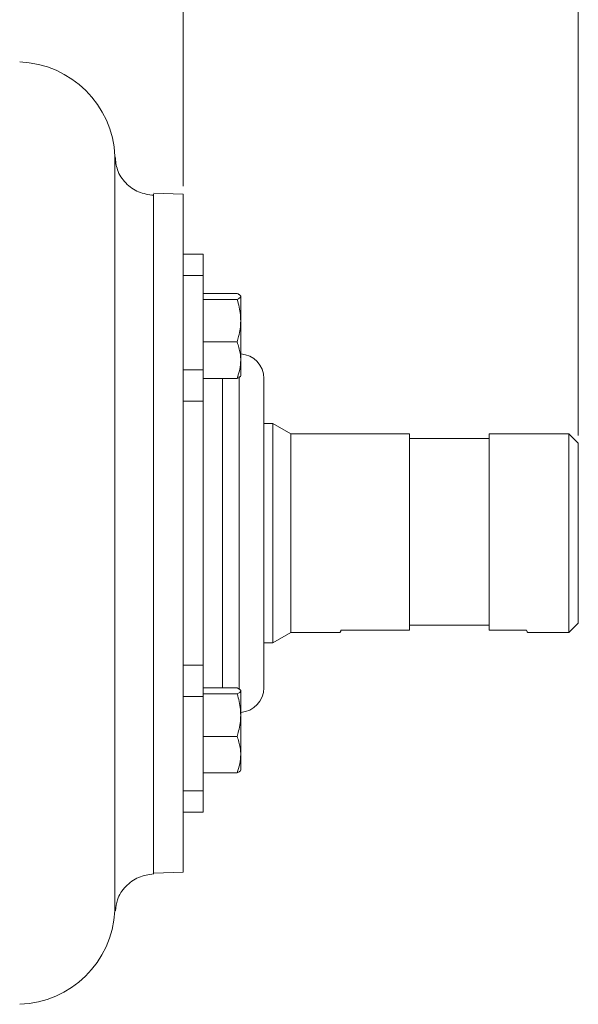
# Model space of a CAD drawing. Header units: inches. Extents: x 0.3 to 33.9, y 0.2 to 21.7.
# Tile 20 of 32: x 15.2 to 18.7, y 9.2 to 15.4. Entities that reach past the tile are written whole.
import ezdxf

# ---------------------------------------------------------------- set-up
doc = ezdxf.new("R2010")
doc.units = ezdxf.units.IN
doc.header["$MEASUREMENT"] = 0
doc.layers.add('SLD-0', color=7, linetype='Continuous', lineweight=15)
doc.styles.add('SLDTEXTSTYLE0', font='TXT', dxfattribs={"width": 0.75})
doc.dimstyles.new('SLDDIMSTYLE0', dxfattribs={"dimtxt": 0.25, "dimasz": 0.13, "dimexe": 0, "dimexo": 0.0625, "dimgap": 0.0625, "dimtad": 0, "dimtih": 1, "dimtoh": 1, "dimrnd": 1e-09, "dimzin": 12, "dimdsep": 46, "dimtxsty": 'SLDTEXTSTYLE0', "dimsah": 1, "dimcen": 0.09, "dimadec": 0, "dimazin": 3, "dimtfac": 1, "dimtofl": 0, "dimtmove": 0, "dimatfit": 3, "dimfxl": 1, "dimfrac": 2, "dimtolj": 1, "dimtzin": 12, "dimarcsym": 0})

# ---------------------------------------------------------------- blocks, each defined once
blk = doc.blocks.new('_D_6')
at = {"layer": 'SLD-0'}
for p, q in [((16.1897, 14.3304), (16.1897, 16.2244)), ((13.4266, 16.1362), (13.3758, 16.1362)), ((13.3758, 16.1362), (13.3758, 15.7393)), ((14.3848, 16.1362), (14.4356, 16.1362)), ((14.4356, 16.1362), (14.4356, 15.7393)), ((11.6217, 16.0994), (13.287, 16.0994)), ((16.1897, 16.0994), (14.5244, 16.0994)), ((13.3758, 15.7393), (13.4266, 15.7393)), ((14.4356, 15.7393), (14.3848, 15.7393))]:
    blk.add_line(p, q, dxfattribs=at)
for points in [[(11.6217, 16.0994), (11.7517, 16.0794), (11.7517, 16.1194)], [(16.1897, 16.0994), (16.0597, 16.1194), (16.0597, 16.0794)]]:
    blk.add_solid(points, dxfattribs=at)
at = {"layer": 'SLD-0', "char_height": 0.25, "attachment_point": 1, "style": 'SLDTEXTSTYLE0'}
for s, insert in [('4.57', (13.4809, 16.5093, 0.0039)), ('116.0', (13.4901, 16.0616, 0.0039))]:
    blk.add_mtext(s, dxfattribs=dict(at, insert=insert))
blk = doc.blocks.new('_D_11')
at = {"layer": 'SLD-0'}
for p, q in [((18.6677, 12.767), (18.6677, 17.1693)), ((14.6656, 17.0811), (14.6148, 17.0811)), ((14.6148, 17.0811), (14.6148, 16.6842)), ((15.6238, 17.0811), (15.6746, 17.0811)), ((15.6746, 17.0811), (15.6746, 16.6842)), ((11.6217, 17.0443), (14.526, 17.0443)), ((18.6677, 17.0443), (15.7634, 17.0443)), ((14.6148, 16.6842), (14.6656, 16.6842)), ((15.6746, 16.6842), (15.6238, 16.6842))]:
    blk.add_line(p, q, dxfattribs=at)
for points in [[(11.6217, 17.0443), (11.7517, 17.0243), (11.7517, 17.0643)], [(18.6677, 17.0443), (18.5377, 17.0643), (18.5377, 17.0243)]]:
    blk.add_solid(points, dxfattribs=at)
at = {"layer": 'SLD-0', "char_height": 0.25, "attachment_point": 1, "style": 'SLDTEXTSTYLE0'}
for s, insert in [('7.05', (14.7199, 17.4542, 0.0039)), ('179.0', (14.7291, 17.0065, 0.0039))]:
    blk.add_mtext(s, dxfattribs=dict(at, insert=insert))

msp = doc.modelspace()

# ---------------------------------------------------------------- linework, layer by layer
at = {"color": 7, "linetype": 'Continuous', "lineweight": 15}
for p, q in [((16.1898, 14.2804), (16.0017, 14.287)), ((16.3147, 13.9033), (16.1897, 13.9033)), ((16.3147, 13.7707), (16.3147, 13.9033)), ((16.3147, 13.7707), (16.1897, 13.7707)), ((16.3147, 13.1775), (16.3147, 13.7707)), ((16.1897, 13.6209), (16.1897, 13.6951)), ((16.3147, 13.6574), (16.3147, 13.6386)), ((16.5274, 13.6574), (16.3147, 13.6574)), ((16.3147, 13.6407), (16.3147, 13.6407)), ((16.3147, 13.6386), (16.3147, 13.6198)), ((16.3147, 13.6198), (16.3147, 13.4865)), ((16.5274, 13.6198), (16.3147, 13.6198)), ((16.5497, 13.6386), (16.5497, 13.4865)), ((16.3147, 13.4865), (16.3147, 13.3531)), ((16.5497, 13.4865), (16.5497, 13.2386)), ((16.3147, 13.3531), (16.3147, 13.2386)), ((16.5274, 13.3531), (16.3147, 13.3531)), ((16.3147, 13.2386), (16.3147, 13.1241)), ((16.5497, 13.2386), (16.5497, 13.1407)), ((16.1897, 13.1775), (16.3147, 13.1775)), ((16.3147, 12.981), (16.3147, 13.1775)), ((16.3147, 13.1407), (16.3147, 13.1407)), ((16.5274, 13.1241), (16.3147, 13.1241)), ((16.1897, 12.981), (16.3147, 12.981)), ((16.3147, 11.3255), (16.3147, 12.981)), ((16.7517, 12.8422), (16.6947, 12.8422)), ((16.8647, 12.777), (16.7517, 12.8422)), ((16.7517, 11.4643), (16.7517, 12.8422)), ((17.6077, 12.777), (16.8647, 12.777)), ((16.8647, 11.5295), (16.8647, 12.777)), ((17.6077, 11.5446), (17.6077, 12.777)), ((18.1077, 12.7473), (17.6077, 12.7473)), ((18.6077, 12.777), (18.1077, 12.777)), ((18.1077, 12.777), (18.1077, 11.5446)), ((18.6677, 12.717), (18.6077, 12.777)), ((18.6077, 11.5295), (18.6077, 12.777)), ((18.6677, 11.5895), (18.6677, 12.717)), ((18.1077, 11.5753), (17.6077, 11.5753)), ((18.6077, 11.5295), (18.6677, 11.5895)), ((16.7517, 11.4643), (16.8647, 11.5295)), ((16.8647, 11.5295), (17.1727, 11.5295)), ((17.1804, 11.5446), (17.6077, 11.5446)), ((18.3428, 11.5446), (18.1077, 11.5446)), ((18.3504, 11.5295), (18.6077, 11.5295)), ((16.6947, 11.4643), (16.7517, 11.4643)), ((16.1897, 11.3255), (16.3147, 11.3255)), ((16.3147, 11.129), (16.3147, 11.3255)), ((16.3147, 11.1825), (16.3147, 11.1637)), ((16.5274, 11.1825), (16.3147, 11.1825)), ((16.1897, 11.129), (16.3147, 11.129)), ((16.3147, 11.1658), (16.3147, 11.1658)), ((16.3147, 11.1637), (16.3147, 11.1449)), ((16.3147, 11.1449), (16.3147, 11.0116)), ((16.5274, 11.1449), (16.3147, 11.1449)), ((16.3147, 10.5358), (16.3147, 11.129)), ((16.5497, 11.1637), (16.5497, 11.0116)), ((16.3147, 11.0116), (16.3147, 10.8783)), ((16.5497, 11.0116), (16.5497, 10.7637)), ((16.3147, 10.8783), (16.3147, 10.7637)), ((16.5274, 10.8783), (16.3147, 10.8783)), ((16.3147, 10.7637), (16.3147, 10.6492)), ((16.5497, 10.7637), (16.5497, 10.6658)), ((16.1897, 10.6114), (16.1897, 10.6857)), ((16.3147, 10.6658), (16.3147, 10.6658)), ((16.5274, 10.6492), (16.3147, 10.6492)), ((16.1897, 10.5358), (16.3147, 10.5358)), ((16.3147, 10.4033), (16.3147, 10.5358)), ((16.1897, 10.4033), (16.3147, 10.4033)), ((16.0017, 10.0195), (16.1898, 10.0261))]:
    msp.add_line(p, q, dxfattribs=at)
at = {"color": 8, "linetype": 'Continuous', "lineweight": 15}
for p, q in [((16.4347, 13.1241), (16.4347, 12.9488)), ((16.5397, 12.9488), (16.5397, 13.1357)), ((16.4347, 12.9488), (16.4347, 11.1825)), ((16.5397, 11.1723), (16.5397, 12.9488))]:
    msp.add_line(p, q, dxfattribs=at)
at = {"color": 7, "linetype": 'Continuous', "lineweight": 15}
for centre, radius, start, end in [((15.1417, 14.49), 0.62, 2.44763, 88), ((16.5397, 13.1233), 0.155, 0, 86.29947), ((16.5397, 11.1833), 0.155, 273.70053, 0), ((15.1417, 9.8166), 0.62, 272, 356.99244)]:
    msp.add_arc(centre, radius, start, end, dxfattribs=at)
for points, knots in [([(15.7608, 9.784), (15.7608, 9.784), (15.7608, 9.7825), (15.7608, 9.7871), (15.7609, 9.7953), (15.7609, 9.81), (15.7609, 9.8283), (15.7609, 9.8506), (15.7608, 9.8781), (15.7608, 9.9155), (15.7608, 9.9616), (15.7608, 10.0125), (15.7608, 10.062), (15.7608, 10.1076), (15.7608, 10.1475), (15.7608, 10.1787), (15.7608, 10.2032), (15.7608, 10.224), (15.7608, 10.2464), (15.7608, 10.2704), (15.7608, 10.2961), (15.7608, 10.3208), (15.7609, 10.3476), (15.7609, 10.3749), (15.7609, 10.4069), (15.7609, 10.4416), (15.7609, 10.5031), (15.761, 10.5886), (15.761, 10.6948), (15.761, 10.796), (15.761, 10.8987), (15.761, 11.0085), (15.761, 11.1273), (15.761, 11.2268), (15.761, 11.3061), (15.761, 11.3651), (15.7609, 11.4351), (15.7609, 11.5107), (15.7609, 11.5834), (15.7609, 11.6333), (15.7609, 11.6623), (15.7609, 11.6759), (15.7609, 11.6864), (15.7608, 11.733), (15.7608, 11.8116), (15.7608, 11.927), (15.7608, 12.0397), (15.7608, 12.166), (15.7608, 12.2953), (15.7609, 12.449), (15.761, 12.6113), (15.7611, 12.7802), (15.7611, 12.9277), (15.7611, 13.0648), (15.7612, 13.1987), (15.7611, 13.3356), (15.7611, 13.4668), (15.7611, 13.5849), (15.761, 13.7063), (15.761, 13.8105), (15.7609, 13.8996), (15.7609, 13.9625), (15.7608, 14.0202), (15.7608, 14.0747), (15.7608, 14.1307), (15.7608, 14.1878), (15.7608, 14.2431), (15.7609, 14.2956), (15.7609, 14.3513), (15.761, 14.4069), (15.761, 14.4561), (15.7611, 14.4909), (15.7611, 14.5108), (15.7611, 14.5133), (15.7611, 14.5143)], [0, 0, 0, 0, 0.000214, 0.016536, 0.03248, 0.048048, 0.06324, 0.075749, 0.090424, 0.107266, 0.126276, 0.143412, 0.158301, 0.170944, 0.181337, 0.189483, 0.194126, 0.19902, 0.204162, 0.209554, 0.215194, 0.221084, 0.225409, 0.232114, 0.237905, 0.244753, 0.252657, 0.273457, 0.292047, 0.30843, 0.32446, 0.342137, 0.360281, 0.378894, 0.386532, 0.395089, 0.404566, 0.416617, 0.427304, 0.435176, 0.437498, 0.439385, 0.440838, 0.441855, 0.458746, 0.473294, 0.489139, 0.50473, 0.524651, 0.541738, 0.567571, 0.591503, 0.612496, 0.630558, 0.651284, 0.672313, 0.693652, 0.713955, 0.731086, 0.756727, 0.77112, 0.783143, 0.795094, 0.807985, 0.81985, 0.834905, 0.851445, 0.865832, 0.882959, 0.908144, 0.932984, 0.958964, 0.98438, 1, 1, 1, 1]), ([(15.7611, 14.5165), (15.7611, 14.5166), (15.7611, 14.5181), (15.7611, 14.5154), (15.7611, 14.5127)], [0, 0, 0, 0, 0.0286464, 1, 1, 1, 1]), ([(16.0049, 14.2732), (15.9721, 14.2778), (15.9065, 14.287), (15.8248, 14.3464), (15.7716, 14.4264), (15.7652, 14.4868), (15.7623, 14.5145)], [0, 0, 0, 0, 0.260828, 0.520821, 0.780356, 1, 1, 1, 1]), ([(16.0017, 14.2811), (16.0017, 14.2739), (16.0017, 14.2584), (16.0017, 14.1359), (16.0017, 13.9392), (16.0017, 13.6717), (16.0017, 13.3464), (16.0017, 12.9751), (16.0017, 12.5722), (16.0017, 12.1533), (16.0017, 11.7343), (16.0017, 11.3315), (16.0017, 10.9602), (16.0017, 10.6347), (16.0017, 10.3681), (16.0017, 10.1677), (16.0017, 10.0527), (16.0017, 10.0059), (16.0017, 10.0213), (16.0017, 10.0222)], [0, 0, 0, 0, 0.053724, 0.116532, 0.179341, 0.24215, 0.304959, 0.367768, 0.430577, 0.493385, 0.556194, 0.619003, 0.681812, 0.744621, 0.807429, 0.870238, 0.933047, 0.995856, 1, 1, 1, 1]), ([(16.5497, 13.6386), (16.5497, 13.639), (16.5495, 13.6414), (16.5475, 13.6448), (16.5431, 13.6486), (16.5374, 13.6525), (16.5314, 13.6554), (16.5274, 13.6574)], [0, 0, 0, 0, 0.070045, 0.376579, 0.530814, 0.683096, 1, 1, 1, 1]), ([(16.5274, 13.6198), (16.5336, 13.6229), (16.5462, 13.629), (16.5485, 13.6354), (16.5497, 13.6386)], [0, 0, 0, 0, 0.495458, 1, 1, 1, 1]), ([(16.5497, 13.4865), (16.5496, 13.4925), (16.5494, 13.5046), (16.5473, 13.5331), (16.5412, 13.5719), (16.532, 13.6038), (16.5274, 13.6198)], [0, 0, 0, 0, 0.134093, 0.268456, 0.632398, 1, 1, 1, 1]), ([(16.5274, 13.3531), (16.5291, 13.3587), (16.5325, 13.3699), (16.5397, 13.3974), (16.5477, 13.4361), (16.549, 13.4696), (16.5497, 13.4865)], [0, 0, 0, 0, 0.128582, 0.257262, 0.626389, 1, 1, 1, 1]), ([(16.5497, 13.2386), (16.5497, 13.2413), (16.5495, 13.2559), (16.5475, 13.2765), (16.5431, 13.3), (16.5374, 13.3237), (16.5314, 13.3413), (16.5274, 13.3531)], [0, 0, 0, 0, 0.070045, 0.376579, 0.530814, 0.683096, 1, 1, 1, 1]), ([(16.5274, 13.1241), (16.5336, 13.1427), (16.5462, 13.1802), (16.5485, 13.219), (16.5497, 13.2386)], [0, 0, 0, 0, 0.495458, 1, 1, 1, 1]), ([(16.5497, 13.1428), (16.5497, 13.1424), (16.5495, 13.139), (16.5446, 13.1327), (16.5331, 13.1269), (16.5274, 13.1241)], [0, 0, 0, 0, 0.070076, 0.530777, 1, 1, 1, 1]), ([(16.6947, 12.8392), (16.6947, 12.8661), (16.6947, 12.9207), (16.6947, 12.9891), (16.6947, 13.0418), (16.6947, 13.0794), (16.6947, 13.1044), (16.6947, 13.1203), (16.6947, 13.1223), (16.6947, 13.1233)], [0, 0, 0, 0, 0.155253, 0.315346, 0.479903, 0.608572, 0.737214, 0.868621, 1, 1, 1, 1]), ([(16.6947, 11.1833), (16.6947, 11.1871), (16.6947, 11.1928), (16.6947, 11.2273), (16.6947, 11.272), (16.6947, 11.3473), (16.6947, 11.4509), (16.6947, 11.5553), (16.6947, 11.6561), (16.6947, 11.7588), (16.6947, 11.8593), (16.6947, 11.9549), (16.6947, 12.0532), (16.6947, 12.1865), (16.6947, 12.3195), (16.6947, 12.4473), (16.6947, 12.5671), (16.6947, 12.7044), (16.6947, 12.7951), (16.6947, 12.8392)], [0, 0, 0, 0, 0.087522, 0.130433, 0.173335, 0.255618, 0.33325, 0.385033, 0.438418, 0.493298, 0.536209, 0.579111, 0.622935, 0.66675, 0.754272, 0.797183, 0.840085, 0.922368, 1, 1, 1, 1]), ([(17.1727, 11.53), (17.1728, 11.5298), (17.1728, 11.5295), (17.1738, 11.5311), (17.1753, 11.534), (17.1774, 11.5384), (17.1794, 11.5425), (17.1804, 11.5446)], [0, 0, 0, 0, 0.121743, 0.339816, 0.558472, 0.778928, 1, 1, 1, 1]), ([(18.3504, 11.53), (18.3504, 11.5298), (18.3502, 11.5293), (18.3482, 11.5332), (18.3446, 11.5408), (18.3428, 11.5446)], [0, 0, 0, 0, 0.1217796, 0.5584941, 1, 1, 1, 1]), ([(16.5497, 11.1637), (16.5497, 11.1642), (16.5495, 11.1665), (16.5475, 11.1699), (16.5431, 11.1738), (16.5374, 11.1777), (16.5314, 11.1805), (16.5274, 11.1825)], [0, 0, 0, 0, 0.070045, 0.376579, 0.530814, 0.683096, 1, 1, 1, 1]), ([(16.5274, 11.1449), (16.5336, 11.148), (16.5462, 11.1541), (16.5485, 11.1605), (16.5497, 11.1637)], [0, 0, 0, 0, 0.495458, 1, 1, 1, 1]), ([(16.5497, 11.0116), (16.5496, 11.0176), (16.5494, 11.0298), (16.5473, 11.0582), (16.5412, 11.097), (16.532, 11.1289), (16.5274, 11.1449)], [0, 0, 0, 0, 0.134093, 0.268456, 0.632398, 1, 1, 1, 1]), ([(16.5274, 10.8783), (16.5291, 10.8839), (16.5325, 10.895), (16.5397, 10.9225), (16.5477, 10.9612), (16.549, 10.9947), (16.5497, 11.0116)], [0, 0, 0, 0, 0.1285821, 0.257262, 0.6263893, 1, 1, 1, 1]), ([(16.5497, 10.7637), (16.5497, 10.7664), (16.5495, 10.781), (16.5475, 10.8016), (16.5431, 10.8251), (16.5374, 10.8488), (16.5314, 10.8664), (16.5274, 10.8783)], [0, 0, 0, 0, 0.070045, 0.376579, 0.530814, 0.683096, 1, 1, 1, 1]), ([(16.5274, 10.6492), (16.5336, 10.6678), (16.5462, 10.7053), (16.5485, 10.7441), (16.5497, 10.7637)], [0, 0, 0, 0, 0.495458, 1, 1, 1, 1]), ([(16.5497, 10.668), (16.5497, 10.6675), (16.5495, 10.6641), (16.5446, 10.6578), (16.5331, 10.6521), (16.5274, 10.6492)], [0, 0, 0, 0, 0.0700758, 0.5307771, 1, 1, 1, 1]), ([(15.7647, 9.7845), (15.7673, 9.8079), (15.7735, 9.8642), (15.8249, 9.9407), (15.9064, 10.0008), (15.9721, 10.0101), (16.0049, 10.0148)], [0, 0, 0, 0, 0.192002, 0.461561, 0.730683, 1, 1, 1, 1])]:
    msp.add_open_spline(points, degree=3, knots=knots, dxfattribs=at)
for points in [[(16.1897, 14.2804), (16.1897, 14.2769), (16.1897, 14.2699), (16.1897, 14.2134), (16.1897, 14.1243), (16.1897, 14.0007), (16.1897, 13.8457), (16.1897, 13.6617), (16.1897, 13.4519), (16.1897, 13.2199), (16.1897, 12.9696), (16.1897, 12.7054), (16.1897, 12.4317), (16.1897, 12.2461), (16.1897, 12.1533)], [(16.1897, 12.1533), (16.1897, 12.0605), (16.1897, 11.8748), (16.1897, 11.6011), (16.1897, 11.3369), (16.1897, 11.0866), (16.1897, 10.8546), (16.1897, 10.6448), (16.1897, 10.4608), (16.1897, 10.3059), (16.1897, 10.1823), (16.1897, 10.0932), (16.1897, 10.0366), (16.1897, 10.0296), (16.1897, 10.0261)]]:
    msp.add_open_spline(points, degree=3, dxfattribs=at)

# ---------------------------------------------------------------- dimensions: what is measured, and where the dimension line sits
at = {"layer": 'SLD-0'}
for base, p2, picture, middle in [((16.1897, 16.0994), (16.1897, 14.2804), '_D_6', (13.9057, 16.0994)), ((18.6677, 17.0443), (18.6677, 12.717), '_D_11', (15.1447, 17.0443))]:
    dim = msp.add_linear_dim(base=base, p1=(11.6217, 18.4888), p2=p2, dimstyle='SLDDIMSTYLE0', dxfattribs=at)
    dim.commit()
    dim.dimension.update_dxf_attribs({"geometry": picture, "text_midpoint": middle, "dimtype": 160})

doc.saveas('drawing.dxf')
